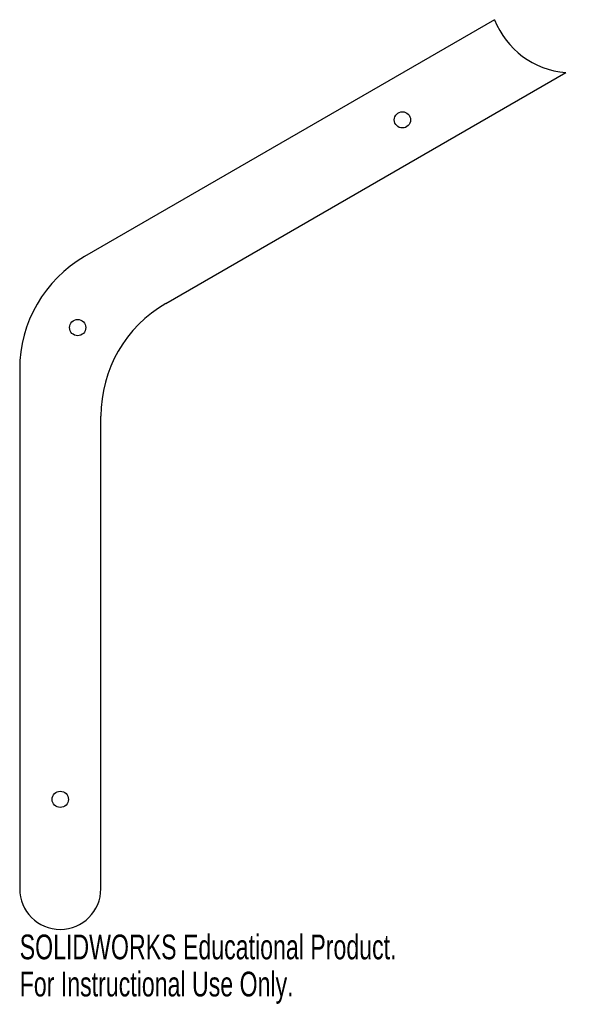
# Model space of a CAD drawing. Header units: inches. Extents: x 0.31 to 4.56, y -5.28 to 2.29.
import ezdxf

# ---------------------------------------------------------------- set-up
doc = ezdxf.new("R2010")
doc.units = ezdxf.units.IN
doc.header["$MEASUREMENT"] = 0
doc.styles.add('SLDTEXTSTYLE0', font='TXT', dxfattribs={"width": 0.7})

msp = doc.modelspace()

# ---------------------------------------------------------------- linework, layer by layer
at = {"color": 7, "linetype": 'Continuous', "lineweight": 25}
for p, q in [((3.9688, 2.2914), (0.8125, 0.4691)), ((1.4375, 0.1083), (4.516, 1.8856)), ((0.3125, -0.3969), (0.3125, -4.3945)), ((0.9375, -4.3945), (0.9375, -0.7578))]:
    msp.add_line(p, q, dxfattribs=at)
for centre in [(3.259, 1.5207), (0.759, -0.0774), (0.625, -3.707)]:
    msp.add_circle(centre, 0.0625, dxfattribs=at)
for centre, radius, start, end in [((4.5634, 2.5214), 0.6375, 201.14812, 265.73833), ((1.3125, -0.3969), 1, 120, 180), ((1.9375, -0.7578), 1, 120, 180), ((0.625, -4.3945), 0.3125, 180, 0)]:
    msp.add_arc(centre, radius, start, end, dxfattribs=at)

# ---------------------------------------------------------------- texts
at = {"color": 7, "linetype": 'Continuous', "char_height": 0.1903, "attachment_point": 1, "style": 'SLDTEXTSTYLE0'}
for s, insert in [('SOLIDWORKS Educational Product.', (0.3125, -4.7471)), ('For Instructional Use Only.', (0.3125, -5.0326))]:
    msp.add_mtext(s, dxfattribs=dict(at, insert=insert))

doc.saveas('drawing.dxf')
